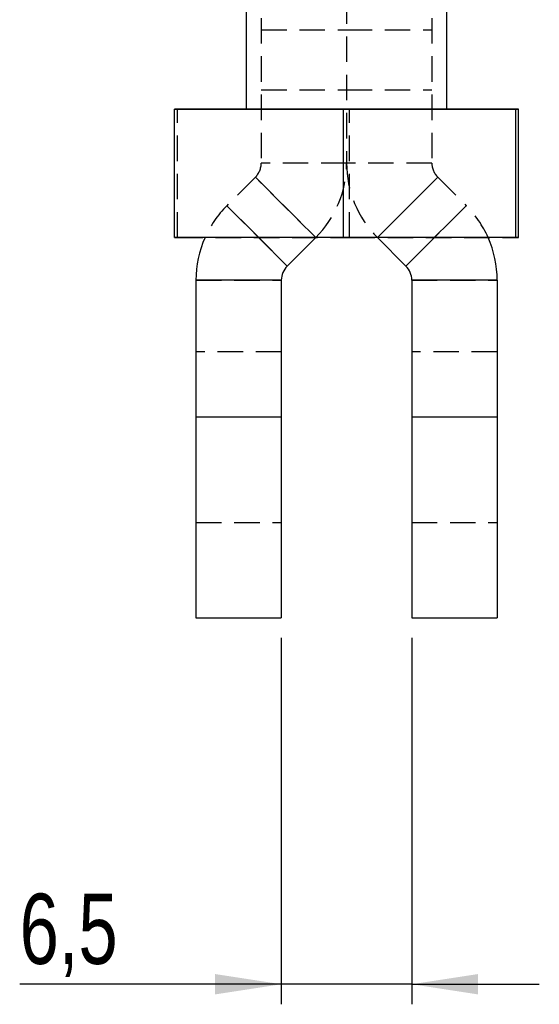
# Model space of a CAD drawing. Extents: x 28 to 381, y 14 to 282.
# Tile 9 of 15: x 347 to 373, y 143 to 192. Entities that reach past the tile are written whole.
import ezdxf

# ---------------------------------------------------------------- set-up
doc = ezdxf.new("R2010")
doc.units = 0
doc.linetypes.add('HIDDEN', pattern=[1.905, 1.27, -0.635])
doc.layers.get('0').update_dxf_attribs({"linetype": 'CONTINUOUS'})
doc.styles.add('SLDTEXTSTYLE0', font='TXT', dxfattribs={"width": 0.75})
doc.dimstyles.new('SLDDIMSTYLE6', dxfattribs={"dimtxt": 3.5, "dimasz": 3.302, "dimexe": 0, "dimexo": 0.0625, "dimgap": 0.875, "dimtad": 1, "dimdec": 3, "dimrnd": 1e-09, "dimzin": 12, "dimtxsty": 'SLDTEXTSTYLE0', "dimsah": 1, "dimcen": 0.09, "dimazin": 3, "dimtfac": 1, "dimtdec": 3, "dimtmove": 0, "dimatfit": 3, "dimtolj": 1, "dimtzin": 12})

# ---------------------------------------------------------------- blocks, each defined once
blk = doc.blocks.new('_D_9')
at = {"color": 179, "linetype": 'CONTINUOUS'}
for p, q in [((360.431, 161.102), (360.431, 142.846)), ((366.931, 161.102), (366.931, 142.846)), ((360.431, 143.846), (347.399, 143.846)), ((366.931, 143.846), (360.431, 143.846)), ((366.931, 143.846), (373.281, 143.846))]:
    blk.add_line(p, q, dxfattribs=at)
for points in [[(360.431, 143.846), (357.129, 144.354), (357.129, 143.338)], [(366.931, 143.846), (370.233, 143.338), (370.233, 144.354)]]:
    blk.add_solid(points, dxfattribs=at)
at = {"color": 179, "linetype": 'CONTINUOUS', "insert": (347.399, 148.357, 29.6), "char_height": 3.5, "attachment_point": 1, "style": 'SLDTEXTSTYLE0'}
blk.add_mtext('6,5', dxfattribs=at)

msp = doc.modelspace()

# ---------------------------------------------------------------- linework, layer by layer
at = {"color": 7, "linetype": 'HIDDEN'}
for p, q in [((359.430879, 220.548214), (359.430879, 184.75309)), ((367.93088, 220.548214), (367.93088, 184.75309)), ((363.68088, 202.489058), (363.68088, 184.75309)), ((359.430879, 191.392804), (363.68088, 191.392804)), ((363.68088, 191.392804), (367.93088, 191.392804)), ((359.430879, 188.392803), (363.68088, 188.392803)), ((363.68088, 188.392803), (367.93088, 188.392803)), ((355.254281, 181.041427), (355.254281, 187.441427)), ((358.68088, 187.441457), (363.825827, 187.441502)), ((363.825827, 187.441502), (368.68088, 187.441455)), ((363.825827, 181.041502), (363.825827, 187.441502)), ((363.68088, 184.75309), (359.430879, 184.75309)), ((367.93088, 184.75309), (363.68088, 184.75309)), ((359.137986, 184.045984), (357.718569, 182.626566)), ((359.137986, 184.045984), (362.14319, 181.040781)), ((362.142765, 181.041205), (359.137986, 184.045984)), ((365.218569, 181.040781), (368.223773, 184.045984)), ((368.223773, 184.045984), (365.218997, 181.041207)), ((368.223773, 184.045984), (369.643191, 182.626566)), ((357.718569, 182.626566), (360.723773, 179.621363)), ((359.303903, 181.041233), (357.718569, 182.626566)), ((366.637987, 179.621363), (369.643191, 182.626566)), ((369.643191, 182.626566), (368.057856, 181.041233)), ((355.109333, 181.041272), (355.254281, 181.041427)), ((355.254281, 181.041427), (363.825827, 181.041502)), ((363.825827, 181.041502), (372.252426, 181.041423)), ((356.18088, 178.914255), (360.43088, 178.914255)), ((366.93088, 178.914255), (371.18088, 178.914255)), ((360.43088, 175.352479), (356.18088, 175.352479)), ((371.18088, 175.352479), (366.93088, 175.352479)), ((356.18088, 172.102479), (360.43088, 172.102479)), ((366.93088, 172.102479), (371.18088, 172.102479)), ((356.18088, 166.852476), (360.43088, 166.852476)), ((366.93088, 166.852476), (371.18088, 166.852476))]:
    msp.add_line(p, q, dxfattribs=at)
at = {"color": 7, "linetype": 'CONTINUOUS'}
for p, q in [((358.68088, 201.441249), (358.68088, 187.441347)), ((368.68088, 187.441347), (368.68088, 201.441249)), ((355.109333, 187.441273), (355.254281, 187.441427)), ((363.535932, 187.441193), (355.109333, 187.441273)), ((355.109333, 181.041272), (355.109333, 187.441273)), ((355.254281, 187.441427), (358.68088, 187.441457)), ((372.107479, 187.441267), (363.535932, 187.441193)), ((363.535932, 181.041192), (363.535932, 187.441193)), ((368.68088, 187.441455), (372.252426, 187.441422)), ((372.252426, 187.441422), (372.107479, 187.441267)), ((372.107479, 181.041269), (372.107479, 187.441267)), ((372.252426, 181.041423), (372.252426, 187.441422)), ((363.535932, 181.041192), (355.109333, 181.041272)), ((362.14319, 181.040781), (360.723773, 179.621363)), ((372.107479, 181.041269), (363.535932, 181.041192)), ((365.218569, 181.040781), (366.637987, 179.621363)), ((372.252426, 181.041423), (372.107479, 181.041269)), ((360.43088, 178.914255), (356.18088, 178.914255)), ((356.18088, 178.914255), (356.18088, 172.102479)), ((360.43088, 178.914255), (360.43088, 172.102479)), ((371.18088, 178.914255), (366.93088, 178.914255)), ((366.93088, 178.914255), (366.93088, 172.102479)), ((371.18088, 178.914255), (371.18088, 172.102479)), ((356.18088, 172.102479), (360.43088, 172.102479)), ((356.18088, 172.102479), (356.18088, 162.102478)), ((360.43088, 172.102479), (360.43088, 162.102478)), ((366.93088, 172.102479), (371.18088, 172.102479)), ((366.93088, 172.102479), (366.93088, 162.102478)), ((371.18088, 172.102479), (371.18088, 162.102478)), ((356.18088, 162.102478), (360.43088, 162.102478)), ((366.93088, 162.102478), (371.18088, 162.102478))]:
    msp.add_line(p, q, dxfattribs=at)
at = {"color": 8, "linetype": 'CONTINUOUS'}
for p, q in [((360.723773, 179.621363), (359.303903, 181.041233)), ((362.14319, 181.040781), (362.142765, 181.041205)), ((365.218997, 181.041207), (365.218569, 181.040781)), ((368.057856, 181.041233), (366.637987, 179.621363))]:
    msp.add_line(p, q, dxfattribs=at)
at = {"color": 7, "linetype": 'HIDDEN', "flags": 128}
msp.add_lwpolyline([(368.68088, 187.441347), (368.586437, 187.441362), (368.278142, 187.441379), (367.768926, 187.441392), (367.081042, 187.441405), (366.244554, 187.441414), (365.296022, 187.441422), (364.276901, 187.441426), (363.23173, 187.441426), (362.206189, 187.441422), (361.2451, 187.441416), (360.390465, 187.441407), (359.679638, 187.441394), (359.143684, 187.441381), (358.806027, 187.441364), (358.681425, 187.441349), (358.68088, 187.441347)], dxfattribs=at)
at = {"color": 7, "linetype": 'CONTINUOUS', "flags": 128}
for points in [[(358.68088, 187.441347), (358.775323, 187.441332), (359.083617, 187.441316), (359.592834, 187.441303), (360.280718, 187.44129), (361.117205, 187.44128)], [(361.117205, 187.44128), (362.065737, 187.441273), (363.084859, 187.441269), (364.13003, 187.441269), (365.15557, 187.441273), (366.11666, 187.441278), (366.971294, 187.441288), (367.682121, 187.441301), (368.218076, 187.441314), (368.555732, 187.441331), (368.680334, 187.441345), (368.68088, 187.441347)]]:
    msp.add_lwpolyline(points, dxfattribs=at)
at = {"color": 7, "linetype": 'HIDDEN'}
for centre, radius, start, end in [((358.43088, 184.753091), 1, 315, 0), ((358.43088, 184.753091), 5.25, 315, 360), ((368.93088, 184.753091), 5.25, 180, 225), ((368.93088, 184.753091), 1, 180, 225), ((361.43088, 178.914256), 5.25, 135, 156.0998997), ((365.93088, 178.914256), 5.25, 23.9000796, 45)]:
    msp.add_arc(centre, radius, start, end, dxfattribs=at)
at = {"color": 7, "linetype": 'CONTINUOUS'}
for centre, radius, start, end in [((361.43088, 178.914256), 5.25, 156.0998997, 180), ((365.93088, 178.914256), 5.25, 0, 23.9000796), ((361.43088, 178.914256), 1, 135, 180), ((365.93088, 178.914256), 1, 0, 45)]:
    msp.add_arc(centre, radius, start, end, dxfattribs=at)

# ---------------------------------------------------------------- dimensions: what is measured, and where the dimension line sits
at = {"color": 179, "linetype": 'CONTINUOUS'}
dim = msp.add_linear_dim(base=(360.43088, 143.845676), p1=(366.93088, 162.102478), p2=(360.43088, 162.102478), dimstyle='SLDDIMSTYLE6', dxfattribs=at)
dim.commit()
dim.dimension.update_dxf_attribs({"geometry": '_D_9', "text_midpoint": (352.05374, 143.845676), "dimtype": 160})

doc.saveas('drawing.dxf')
